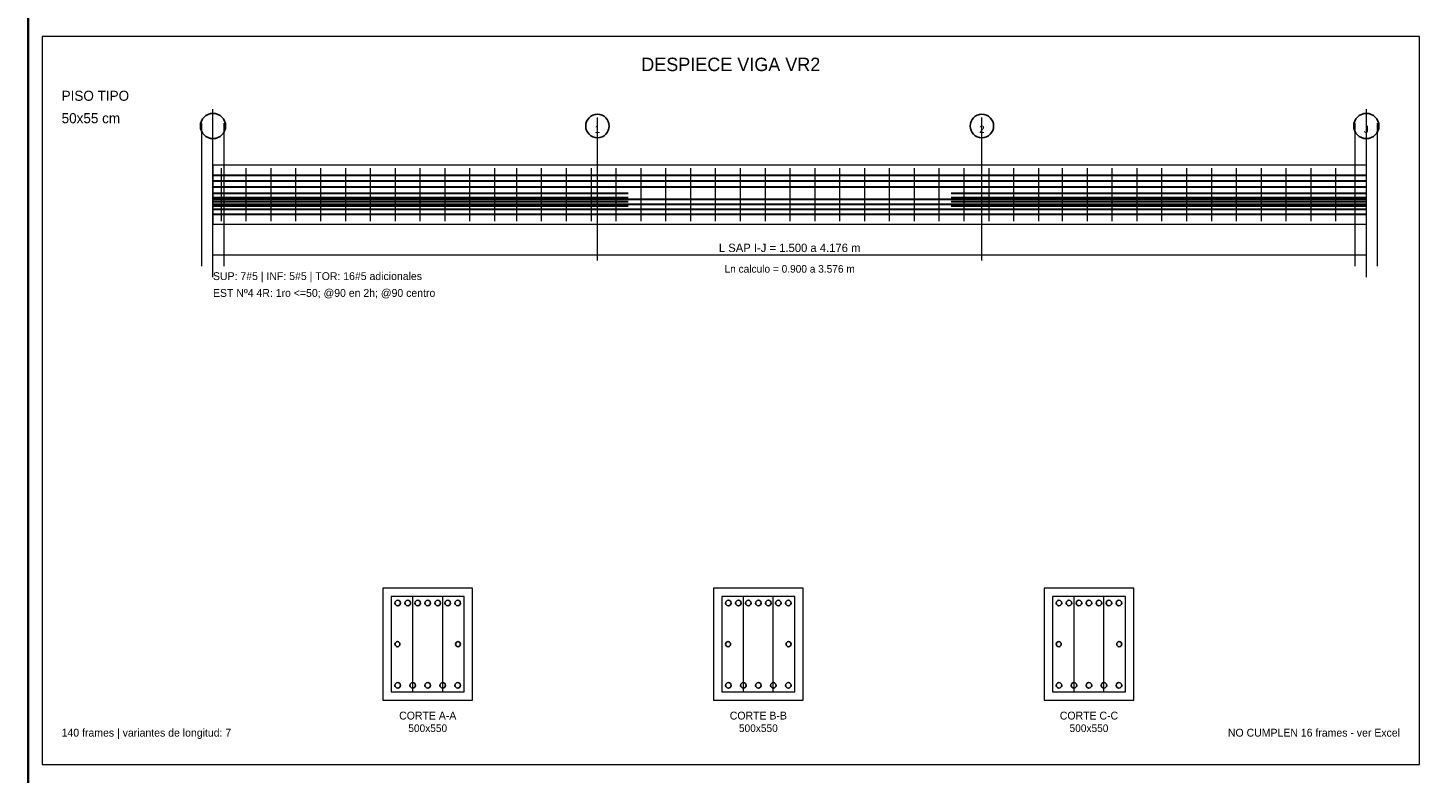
# Model space of a CAD drawing. Header units: millimetres. Extents: x 10 to 1179, y 10 to 831.
# Tile 2 of 6: x 10 to 510, y 297 to 563. Entities that reach past the tile are written whole.
import ezdxf
from ezdxf.enums import TextEntityAlignment as Align

# ---------------------------------------------------------------- set-up
doc = ezdxf.new("R2010")
doc.units = ezdxf.units.MM
for name, color, linetype in [('ACERO_ADIC', 2, 'Continuous'), ('ACERO_INF', 1, 'Continuous'), ('ACERO_SUP', 5, 'Continuous'), ('ACERO_TOR', 30, 'Continuous'), ('ALERTA', 1, 'Continuous'), ('APOYOS', 4, 'Continuous'), ('CONTORNO', 7, 'Continuous'), ('CORTE', 7, 'Continuous'), ('COTAS', 3, 'Continuous'), ('EJES', 8, 'Continuous'), ('ESTRIBOS', 7, 'Continuous'), ('GUIA', 9, 'Continuous'), ('MARCO', 7, 'Continuous'), ('TEXTO', 7, 'Continuous'), ('TITULO', 6, 'Continuous')]:
    doc.layers.add(name, color=color, linetype=linetype)

msp = doc.modelspace()

# ---------------------------------------------------------------- linework, layer by layer
at = {"layer": 'ACERO_ADIC', "color": 2, "lineweight": 30}
for p, q in [((76, 504), (224.14, 504)), ((76, 502.5), (224.14, 502.5)), ((76, 501), (224.14, 501)), ((76, 499.5), (224.14, 499.5)), ((339.36, 504), (487.5, 504)), ((339.36, 502.5), (487.5, 502.5)), ((339.36, 501), (487.5, 501)), ((339.36, 499.5), (487.5, 499.5))]:
    msp.add_line(p, q, dxfattribs=at)
at = {"layer": 'ACERO_INF', "color": 1, "lineweight": 30}
for p, q in [((76, 501.9), (487.5, 501.9)), ((76, 500.1), (487.5, 500.1)), ((76, 498.3), (487.5, 498.3)), ((76, 496.5), (487.5, 496.5))]:
    msp.add_line(p, q, dxfattribs=at)
at = {"layer": 'ACERO_INF', "color": 1}
for centre in [(141.92, 328.3), (147.27, 328.3), (152.62, 328.3), (157.97, 328.3), (163.32, 328.3), (259.88, 328.3), (265.23, 328.3), (270.58, 328.3), (275.93, 328.3), (281.28, 328.3), (377.84, 328.3), (383.19, 328.3), (388.54, 328.3), (393.89, 328.3), (399.24, 328.3)]:
    msp.add_circle(centre, 1, dxfattribs=at)
at = {"layer": 'ACERO_SUP', "color": 5, "lineweight": 30}
for p, q in [((76, 510.5), (487.5, 510.5)), ((76, 508.4), (487.5, 508.4)), ((76, 506.3), (487.5, 506.3))]:
    msp.add_line(p, q, dxfattribs=at)
at = {"layer": 'ACERO_SUP', "color": 5}
for centre in [(141.92, 357.7), (145.49, 357.7), (149.05, 357.7), (152.62, 357.7), (156.19, 357.7), (159.75, 357.7), (163.32, 357.7), (259.88, 357.7), (263.45, 357.7), (267.01, 357.7), (270.58, 357.7), (274.15, 357.7), (277.71, 357.7), (281.28, 357.7), (377.84, 357.7), (381.41, 357.7), (384.97, 357.7), (388.54, 357.7), (392.11, 357.7), (395.67, 357.7), (399.24, 357.7)]:
    msp.add_circle(centre, 1, dxfattribs=at)
at = {"layer": 'ACERO_TOR', "color": 30}
for centre in [(141.82, 343), (163.42, 343), (259.78, 343), (281.38, 343), (377.74, 343), (399.34, 343)]:
    msp.add_circle(centre, 0.9, dxfattribs=at)
at = {"layer": 'APOYOS', "color": 4, "lineweight": 18}
for p, q in [((72, 478), (72, 529)), ((80, 478), (80, 529)), ((483.5, 478), (483.5, 529)), ((491.5, 478), (491.5, 529))]:
    msp.add_line(p, q, dxfattribs=at)
at = {"layer": 'CONTORNO', "color": 7, "lineweight": 18}
msp.add_lwpolyline([(76, 493), (487.5, 493), (487.5, 514), (76, 514)], close=True, dxfattribs=at)
at = {"layer": 'CORTE', "color": 7, "lineweight": 20}
for points in [[(136.62, 323), (168.62, 323), (168.62, 363), (136.62, 363)], [(254.58, 323), (286.58, 323), (286.58, 363), (254.58, 363)], [(372.54, 323), (404.54, 323), (404.54, 363), (372.54, 363)]]:
    msp.add_lwpolyline(points, close=True, dxfattribs=at)
at = {"layer": 'COTAS', "color": 3, "lineweight": 18}
for p, q in [((76, 480), (76, 484)), ((76, 482), (487.5, 482)), ((487.5, 480), (487.5, 484))]:
    msp.add_line(p, q, dxfattribs=at)
at = {"layer": 'EJES', "color": 8, "lineweight": 9}
for p, q in [((76, 474), (76, 534)), ((213.17, 480), (213.17, 531)), ((350.33, 480), (350.33, 531)), ((487.5, 474), (487.5, 534))]:
    msp.add_line(p, q, dxfattribs=at)
at = {"layer": 'EJES', "color": 8}
for centre, radius in [((76, 528), 4.5), ((213.17, 528), 4.2), ((350.33, 528), 4.2), ((487.5, 528), 4.5)]:
    msp.add_circle(centre, radius, dxfattribs=at)
at = {"layer": 'ESTRIBOS', "color": 7, "lineweight": 9}
for p, q in [((79, 494), (79, 513)), ((87.87, 494), (87.87, 513)), ((96.74, 494), (96.74, 513)), ((105.6, 494), (105.6, 513)), ((114.47, 494), (114.47, 513)), ((123.34, 494), (123.34, 513)), ((132.21, 494), (132.21, 513)), ((141.08, 494), (141.08, 513)), ((149.95, 494), (149.95, 513)), ((158.81, 494), (158.81, 513)), ((167.68, 494), (167.68, 513)), ((176.55, 494), (176.55, 513)), ((184.39, 494), (184.39, 513)), ((193.26, 494), (193.26, 513)), ((202.13, 494), (202.13, 513)), ((210.99, 494), (210.99, 513)), ((219.86, 494), (219.86, 513)), ((228.73, 494), (228.73, 513)), ((237.6, 494), (237.6, 513)), ((246.47, 494), (246.47, 513)), ((255.34, 494), (255.34, 513)), ((264.2, 494), (264.2, 513)), ((273.07, 494), (273.07, 513)), ((281.94, 494), (281.94, 513)), ((290.81, 494), (290.81, 513)), ((299.68, 494), (299.68, 513)), ((308.55, 494), (308.55, 513)), ((317.41, 494), (317.41, 513)), ((326.28, 494), (326.28, 513)), ((335.15, 494), (335.15, 513)), ((344.02, 494), (344.02, 513)), ((352.89, 494), (352.89, 513)), ((361.76, 494), (361.76, 513)), ((370.62, 494), (370.62, 513)), ((379.11, 494), (379.11, 513)), ((387.98, 494), (387.98, 513)), ((396.85, 494), (396.85, 513)), ((405.71, 494), (405.71, 513)), ((414.58, 494), (414.58, 513)), ((423.45, 494), (423.45, 513)), ((432.32, 494), (432.32, 513)), ((441.19, 494), (441.19, 513)), ((450.06, 494), (450.06, 513)), ((458.92, 494), (458.92, 513)), ((467.79, 494), (467.79, 513)), ((476.66, 494), (476.66, 513))]:
    msp.add_line(p, q, dxfattribs=at)
at = {"layer": 'ESTRIBOS', "color": 7, "lineweight": 18}
for p, q in [((147.29, 326), (147.29, 360)), ((157.95, 326), (157.95, 360)), ((265.25, 326), (265.25, 360)), ((275.91, 326), (275.91, 360)), ((383.21, 326), (383.21, 360)), ((393.87, 326), (393.87, 360))]:
    msp.add_line(p, q, dxfattribs=at)
for points in [[(139.62, 326), (165.62, 326), (165.62, 360), (139.62, 360)], [(257.58, 326), (283.58, 326), (283.58, 360), (257.58, 360)], [(375.54, 326), (401.54, 326), (401.54, 360), (375.54, 360)]]:
    msp.add_lwpolyline(points, close=True, dxfattribs=at)
at = {"layer": 'GUIA', "color": 9, "lineweight": 9}
msp.add_lwpolyline([(15, 300), (506.5, 300), (506.5, 560), (15, 560)], close=True, dxfattribs=at)
at = {"layer": 'MARCO', "color": 7, "lineweight": 35}
msp.add_lwpolyline([(10, 10), (1179, 10), (1179, 831), (10, 831)], close=True, dxfattribs=at)

# ---------------------------------------------------------------- texts
at = {"layer": 'ALERTA', "color": 1}
msp.add_text('NO CUMPLEN 16 frames - ver Excel', height=2.8, dxfattribs=at).set_placement((499.5, 310), align=Align.RIGHT)
at = {"layer": 'COTAS', "color": 3}
msp.add_text('L SAP I-J = 1.500 a 4.176 m', height=3, dxfattribs=at).set_placement((281.75, 484.5), align=Align.MIDDLE_CENTER)
at = {"layer": 'EJES', "color": 8}
for s, p in [('I', (76, 526.85)), ('1', (213.17, 526.85)), ('2', (350.33, 526.85)), ('J', (487.5, 526.85))]:
    msp.add_text(s, height=2.6, dxfattribs=at).set_placement(p, align=Align.MIDDLE_CENTER)
at = {"layer": 'TEXTO', "color": 7}
for s, p in [('SUP: 7#5 | INF: 5#5 | TOR: 16#5 adicionales', (76, 473)), ('EST Nº4 4R: 1ro <=50; @90 en 2h; @90 centro', (76, 467)), ('140 frames | variantes de longitud: 7', (22, 310))]:
    msp.add_text(s, height=2.8, dxfattribs=at).set_placement(p)
for s, height, p in [('Ln calculo = 0.900 a 3.576 m', 2.7, (281.75, 477)), ('CORTE A-A', 2.8, (152.62, 317.5)), ('CORTE B-B', 2.8, (270.58, 317.5)), ('CORTE C-C', 2.8, (388.54, 317.5)), ('500x550', 2.7, (152.62, 313)), ('500x550', 2.7, (270.58, 313)), ('500x550', 2.7, (388.54, 313))]:
    msp.add_text(s, height=height, dxfattribs=at).set_placement(p, align=Align.MIDDLE_CENTER)
at = {"layer": 'TITULO', "color": 6}
msp.add_text('DESPIECE VIGA VR2', height=4.8, dxfattribs=at).set_placement((260.75, 550), align=Align.MIDDLE_CENTER)
for s, p in [('PISO TIPO', (22, 537)), ('50x55 cm', (22, 529))]:
    msp.add_text(s, height=3.6, dxfattribs=at).set_placement(p)

doc.saveas('drawing.dxf')
